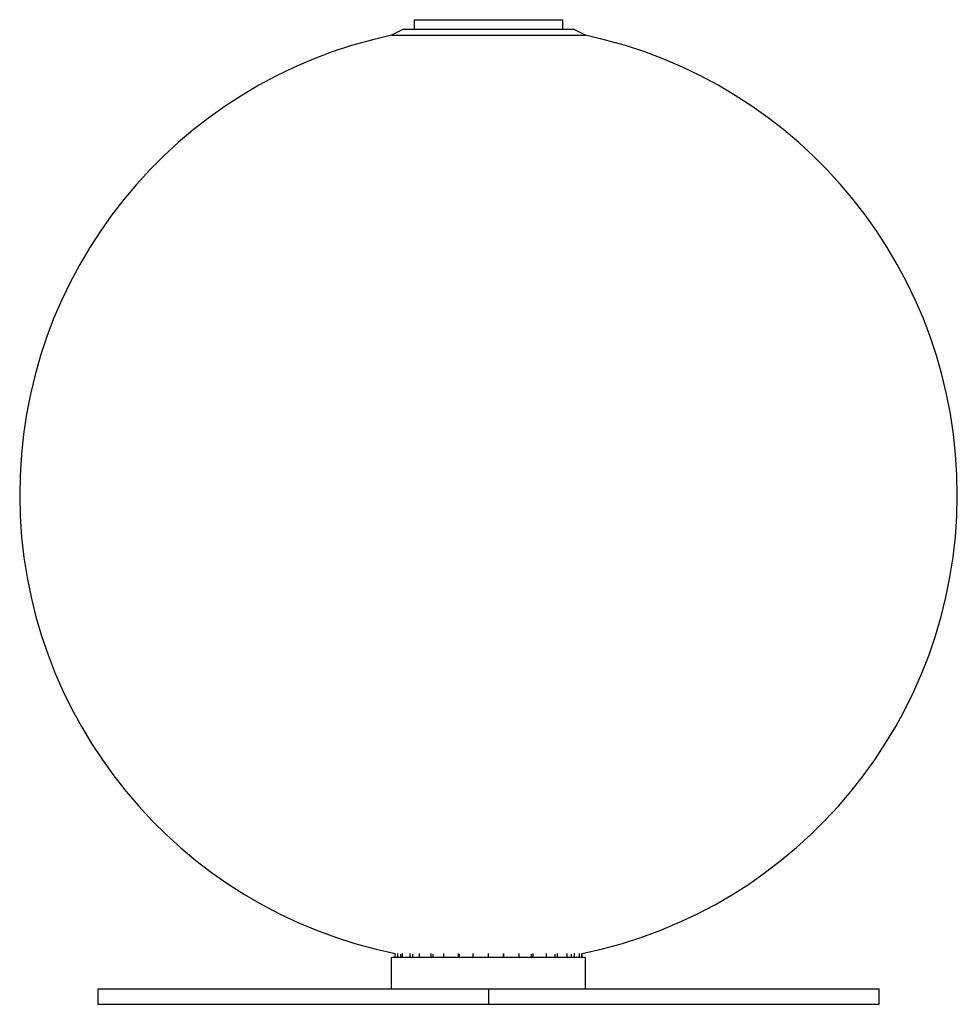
# Model space of a CAD drawing. Header units: millimetres. Extents: x -145 to 155, y -33 to 282.
import ezdxf

# ---------------------------------------------------------------- set-up
doc = ezdxf.new("R2010")
doc.units = ezdxf.units.MM

msp = doc.modelspace()

# ---------------------------------------------------------------- linework, layer by layer
at = {"color": 7, "linetype": 'Continuous', "lineweight": 25}
for p, q in [((-18.3, 282.04), (-18.3, 279.04)), ((-18.3, 282.04), (29.29, 282.04)), ((29.29, 279.04), (29.29, 282.04)), ((-21.74, 279.04), (-25.5, 277.04)), ((-21.74, 279.04), (32.73, 279.04)), ((36.5, 277.04), (32.73, 279.04)), ((-25.5, 277.04), (36.5, 277.04)), ((-25.5, -27.96), (-25.5, -17.96)), ((36.5, -17.96), (-25.5, -17.96)), ((-24.41, -17.96), (-24.41, -16.71)), ((-24.4, -17.96), (-24.4, -16.69)), ((-23.55, -17.96), (-23.55, -16.69)), ((-22.59, -17.96), (-22.59, -16.89)), ((-21.98, -17.96), (-21.98, -16.69)), ((-19.55, -17.96), (-19.55, -16.69)), ((-18.71, -17.96), (-18.71, -16.89)), ((-16.58, -17.96), (-16.58, -16.69)), ((-12.83, -17.96), (-12.83, -16.69)), ((-12.22, -17.96), (-12.22, -16.89)), ((-8.78, -17.96), (-8.78, -16.69)), ((-4.12, -17.96), (-4.12, -16.69)), ((-3.8, -17.96), (-3.8, -16.89)), ((0.56, -17.96), (0.56, -16.69)), ((5.5, -17.96), (5.5, -16.69)), ((10.27, -17.96), (10.27, -16.89)), ((10.43, -17.96), (10.43, -16.69)), ((15.36, -17.96), (15.36, -16.69)), ((19.3, -17.96), (19.3, -16.89)), ((19.77, -17.96), (19.77, -16.69)), ((24.03, -17.96), (24.03, -16.69)), ((26.83, -17.96), (26.83, -16.89)), ((27.57, -17.96), (27.57, -16.69)), ((30.68, -17.96), (30.68, -16.69)), ((32.05, -17.96), (32.05, -16.89)), ((32.97, -17.96), (32.97, -16.69)), ((34.61, -17.96), (34.61, -16.69)), ((35.39, -17.96), (35.39, -16.69)), ((35.5, -17.96), (35.5, -16.69)), ((36.5, -27.96), (36.5, -17.96)), ((-119.5, -27.96), (-119.5, -32.96)), ((-119.5, -27.96), (130.5, -27.96)), ((5.5, -27.96), (5.5, -32.96)), ((130.5, -32.96), (130.5, -27.96)), ((-119.5, -32.96), (130.5, -32.96))]:
    msp.add_line(p, q, dxfattribs=at)
for start, end in [(101.9271, 258.4989), (281.537, 78.0729)]:
    msp.add_arc((5.5, 130.28), 150, start, end, dxfattribs=at)

doc.saveas('drawing.dxf')
